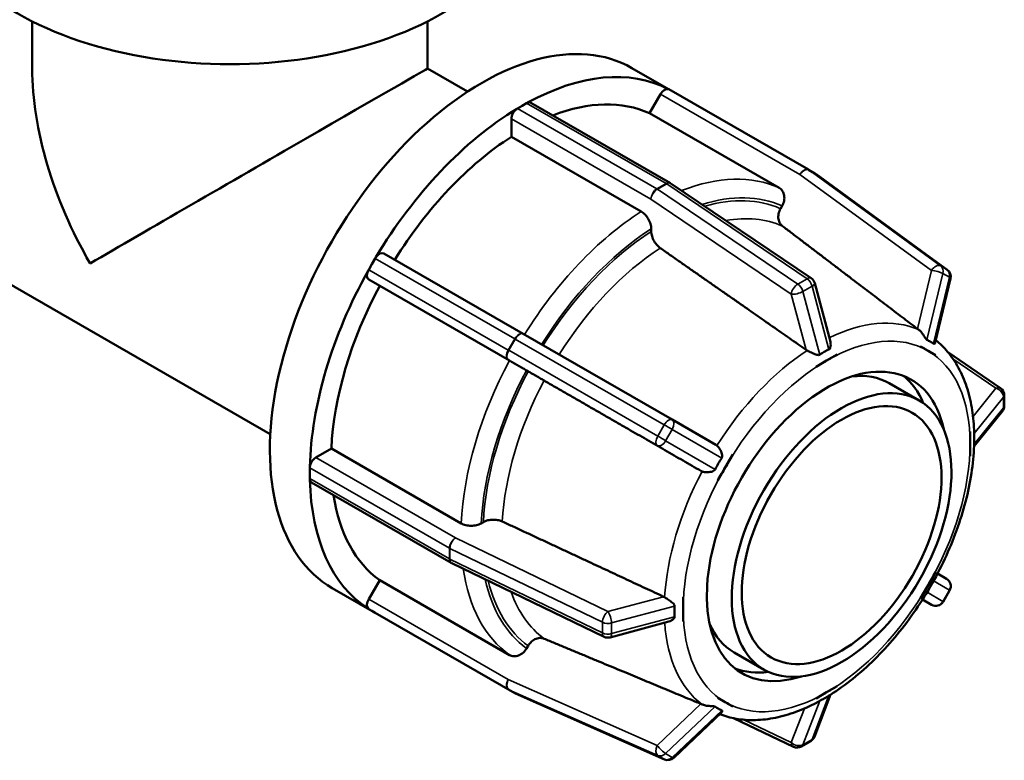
# Model space of a CAD drawing. Header units: millimetres. Extents: x 0 to 903, y -117 to 594.
# Tile 11 of 14: x 614 to 670, y 388 to 429. Entities that reach past the tile are written whole.
import ezdxf

# ---------------------------------------------------------------- set-up
doc = ezdxf.new("R2010")
doc.units = ezdxf.units.MM
doc.layers.add('Visible (ANSI)', color=7, linetype='Continuous', lineweight=50)
doc.layers.add('Visible Narrow (ANSI)', color=7, linetype='Continuous', lineweight=35)

msp = doc.modelspace()

# ---------------------------------------------------------------- linework, layer by layer
at = {"layer": 'Visible (ANSI)'}
for p, q in [((614.886, 426.727), (614.886, 429.402)), ((637.286, 426.727), (637.286, 429.402)), ((637.286, 426.727), (639.552, 425.422)), ((648.854, 426.759), (650.934, 425.561)), ((658.852, 421.002), (650.947, 425.554)), ((649.846, 424.2), (650.468, 425.277)), ((642.371, 424.472), (642.633, 424.622)), ((642.633, 424.622), (642.894, 424.773)), ((643.134, 424.797), (651.039, 420.244)), ((642.032, 422.867), (642.032, 423.884)), ((657.2, 419.966), (649.846, 424.2)), ((649.386, 418.632), (642.032, 422.867)), ((601.074, 421.732), (628.374, 406.011)), ((659.223, 420.787), (658.853, 421.001)), ((659.265, 420.759), (666.72, 415.332)), ((651.068, 420.226), (659.015, 414.846)), ((657.275, 418.79), (657.365, 418.946)), ((649.951, 417.504), (649.951, 417.651)), ((634.797, 416.254), (642.702, 411.702)), ((633.948, 415.336), (634.133, 415.657)), ((634.133, 415.657), (634.318, 415.977)), ((634.57, 414.421), (633.948, 414.781)), ((641.923, 410.186), (634.57, 414.421)), ((659.209, 414.572), (660.097, 411.241)), ((666.904, 414.832), (666.039, 411.215)), ((642.702, 411.702), (651.14, 406.84)), ((660.487, 410.53), (659.886, 410.184)), ((660.487, 410.532), (660.487, 410.53)), ((665.207, 410.988), (665.208, 410.99)), ((665.632, 410.741), (665.207, 410.988)), ((665.207, 410.988), (665.207, 410.988)), ((666.057, 410.494), (665.632, 410.741)), ((666.058, 410.496), (666.057, 410.494)), ((666.057, 410.494), (666.057, 410.495)), ((669.742, 408.621), (666.74, 410.681)), ((659.886, 410.184), (659.285, 409.838)), ((642.98, 409.575), (642.89, 409.627)), ((659.285, 409.838), (659.285, 409.84)), ((659.285, 409.838), (659.285, 409.838)), ((663.429, 408.903), (665.126, 407.926)), ((669.95, 407.62), (669.95, 408.225)), ((669.843, 407.318), (668.238, 405.335)), ((651.141, 406.84), (653.618, 405.406)), ((668.012, 406.163), (668.013, 406.164)), ((668.012, 405.468), (668.012, 406.163)), ((668.012, 406.163), (668.012, 406.163)), ((668.012, 404.773), (668.012, 405.468)), ((630.951, 404.692), (631.831, 405.198)), ((631.831, 405.198), (639.185, 400.964)), ((654.565, 404.859), (654.14, 404.123)), ((654.564, 404.86), (654.565, 404.859)), ((668.013, 404.774), (668.012, 404.773)), ((668.012, 404.773), (668.012, 404.773)), ((630.612, 403.802), (630.612, 404.104)), ((630.612, 403.499), (630.612, 403.802)), ((654.14, 404.123), (653.715, 403.387)), ((638.617, 398.727), (630.712, 403.279)), ((653.715, 403.387), (653.714, 403.388)), ((640.317, 400.964), (640.444, 401.037)), ((647.289, 394.535), (638.647, 398.71)), ((633.948, 396.664), (634.57, 397.741)), ((634.57, 397.741), (641.923, 393.506)), ((665.632, 397.454), (666.057, 398.19)), ((666.057, 398.19), (666.057, 398.19)), ((666.057, 398.19), (666.058, 398.19)), ((666.168, 398.122), (666.68, 397.822)), ((631.886, 397.295), (634.141, 395.997)), ((665.207, 396.718), (665.632, 397.454)), ((666.483, 396.527), (666.853, 397.168)), ((651.758, 396.803), (651.76, 396.804)), ((651.76, 396.804), (651.759, 396.804)), ((651.76, 396.804), (651.76, 396.109)), ((665.208, 396.717), (665.207, 396.718)), ((665.207, 396.718), (665.207, 396.718)), ((665.315, 396.646), (665.828, 396.351)), ((634.133, 396.002), (633.948, 396.109)), ((634.318, 395.894), (634.133, 396.002)), ((651.76, 396.109), (651.76, 395.414)), ((642.223, 391.342), (634.318, 395.894)), ((650.948, 395.396), (647.622, 394.503)), ((651.76, 395.414), (651.758, 395.413)), ((642.89, 393.874), (642.98, 394.03)), ((654.646, 393.651), (656.343, 392.674)), ((659.886, 391.393), (660.487, 391.739)), ((660.487, 391.739), (660.487, 391.739)), ((660.487, 391.739), (660.487, 391.738)), ((650.707, 387.594), (642.269, 391.319)), ((653.714, 391.081), (653.715, 391.083)), ((653.715, 391.083), (654.14, 390.836)), ((653.715, 391.083), (653.715, 391.083)), ((660.113, 391.262), (659.194, 388.872)), ((659.285, 391.047), (659.886, 391.393)), ((659.285, 391.046), (659.285, 391.047)), ((659.285, 391.047), (659.285, 391.047)), ((654.14, 390.836), (654.565, 390.589)), ((654.565, 390.589), (654.564, 390.588)), ((653.931, 390.244), (651.231, 387.685)), ((654.614, 389.925), (658.017, 388.31)), ((658.462, 388.327), (658.985, 388.629))]:
    msp.add_line(p, q, dxfattribs=at)
for centre, start, end in [((658.613, 420.586), 59.8724, 60.064), ((658.983, 420.371), 53.9434, 59.8724), ((650.799, 419.829), 55.9014, 60.064), ((666.437, 414.944), 346.546, 53.9434), ((658.746, 414.449), 14.9221, 55.9014), ((669.47, 408.225), 0, 55.5388), ((669.47, 407.62), 321.001, 0), ((650.901, 406.425), 59.9374, 60.0528), ((638.856, 399.143), 240.064, 244.2099), ((666.437, 397.408), 330, 59.6699), ((666.067, 396.767), 240.0767, 330), ((647.498, 394.967), 244.2099, 285.031), ((642.463, 391.758), 240.064, 246.1832), ((658.746, 389.045), 299.936, 338.9679), ((658.222, 388.743), 244.6059, 299.936), ((650.901, 388.033), 246.1832, 313.4643)]:
    msp.add_arc(centre, 0.48, start, end, dxfattribs=at)
for centre, major_axis, ratio, start_param, end_param in [((626.086, 436.767), (-17, 0), 0.575862, 0, 3.141593), ((640.37, 412.027), (8.484, 14.732), 0.578093, 0, 3.141593), ((626.086, 420.252), (7.927, -13.713), 0.576978, 3.926024, 4.711422), ((626.086, 420.252), (11.2, 6.475), 0.001672, 0.000967, 2.355228), ((642.633, 410.724), (8.484, 14.732), 0.578093, 0.024214, 0.757316), ((650.708, 425.138), (0.24, 0.416), 0.578093, 0.153831, 1.568863), ((650.708, 425.138), (0.24, 0.416), 0.578093, 0, 0.153831), ((642.633, 410.724), (-8.484, -14.732), 0.578093, 3.951205, 4.684307), ((642.371, 424.079), (0.24, 0.416), 0.578093, 0.939229, 2.354261), ((642.371, 424.079), (-0.24, -0.416), 0.578093, 3.925057, 4.080822), ((642.894, 424.381), (-0.24, -0.416), 0.578093, 3.769293, 3.925057), ((642.894, 424.381), (0.24, 0.416), 0.578093, 0, 0.6277), ((642.633, 410.724), (7.635, 13.259), 0.578093, 0.05365, 0.620815), ((642.633, 410.724), (-7.635, -13.259), 0.578093, 3.980641, 4.654714), ((634.558, 415.838), (0.24, 0.416), 0.578093, 0, 1.413098), ((634.558, 415.838), (-0.24, -0.416), 0.578093, 4.554691, 4.710455), ((642.633, 410.724), (-8.484, -14.732), 0.578093, 4.736603, 5.469705), ((634.188, 415.197), (-0.24, -0.416), 0.578093, 4.86622, 6.281252), ((634.188, 415.197), (-0.24, -0.416), 0.578093, 4.710455, 4.86622), ((642.633, 410.724), (-7.635, -13.259), 0.578093, 4.766039, 5.440269), ((659.886, 400.788), (4.791, 8.319), 0.578093, 5.711734, 9.996229), ((659.038, 401.277), (4.391, 7.626), 0.578093, 0, 0.408841), ((659.038, 401.277), (4.791, 8.319), 0.578093, 5.868662, 6.194853), ((630.951, 404.3), (0.24, 0.416), 0.578093, 0.783464, 2.198496), ((630.951, 404.3), (-0.24, -0.416), 0.578093, 5.340089, 5.495853), ((630.951, 403.695), (-0.24, -0.416), 0.578093, 5.495853, 5.651618), ((642.633, 410.724), (-8.484, -14.732), 0.578093, 5.522001, 6.255104), ((630.951, 403.695), (-0.24, -0.416), 0.578093, 5.651618, 6.283185), ((642.633, 410.724), (-7.635, -13.259), 0.578093, 5.657425, 6.225667), ((634.188, 396.525), (-0.24, -0.416), 0.578093, 4.710455, 6.125487), ((634.188, 396.525), (-0.24, -0.416), 0.578093, 6.125487, 6.281252), ((659.038, 401.277), (-4.391, -7.626), 0.578093, 5.874344, 6.283185), ((659.038, 401.277), (-4.791, -8.319), 0.578093, 0.088333, 0.414523)]:
    msp.add_ellipse(centre, major_axis=major_axis, ratio=ratio, start_param=start_param, end_param=end_param, dxfattribs=at)
for major_axis in [(-4.391, -7.626), (-3.992, -6.933)]:
    msp.add_ellipse((660.735, 400.3), major_axis=major_axis, ratio=0.578093, dxfattribs=at)
for points, knots in [([(657.365, 418.946), (657.414, 419.032), (657.456, 419.142), (657.494, 419.331), (657.497, 419.443), (657.468, 419.621), (657.431, 419.718), (657.34, 419.858), (657.27, 419.925), (657.2, 419.966)], [-0.1185745, -0.1185745, -0.1185745, -0.1185745, -0.0888892, -0.0888892, -0.0592317, -0.0592317, -0.0296041, -0.0296041, 0, 0, 0, 0]), ([(649.951, 417.651), (649.951, 417.732), (649.935, 417.837), (649.881, 418.017), (649.835, 418.125), (649.736, 418.296), (649.666, 418.39), (649.538, 418.526), (649.455, 418.592), (649.386, 418.632)], [-0.1185745, -0.1185745, -0.1185745, -0.1185745, -0.0888892, -0.0888892, -0.0592317, -0.0592317, -0.0296041, -0.0296041, 0, 0, 0, 0]), ([(657.383, 417.808), (657.333, 417.846), (657.287, 417.897), (657.208, 418.017), (657.172, 418.115), (657.143, 418.293), (657.146, 418.405), (657.184, 418.594), (657.225, 418.704), (657.275, 418.79)], [0.2452174, 0.2452174, 0.2452174, 0.2452174, 0.266765, 0.266765, 0.296396, 0.296396, 0.326061, 0.326061, 0.3557507, 0.3557507, 0.3557507, 0.3557507]), ([(650.458, 416.561), (650.404, 416.599), (650.348, 416.648), (650.236, 416.766), (650.166, 416.86), (650.068, 417.031), (650.021, 417.138), (649.968, 417.319), (649.951, 417.423), (649.951, 417.504)], [0.2452174, 0.2452174, 0.2452174, 0.2452174, 0.266765, 0.266765, 0.296396, 0.296396, 0.326061, 0.326061, 0.3557507, 0.3557507, 0.3557507, 0.3557507]), ([(665.087, 411.942), (665.069, 411.955), (665.052, 411.967), (665.037, 411.979), (665.036, 411.98), (665.035, 411.98), (665.034, 411.981)], [0.298846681, 0.298846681, 0.298846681, 0.298846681, 0.305939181, 0.305939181, 0.305939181, 0.306367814, 0.306367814, 0.306367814, 0.306367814]), ([(665.57, 411.36), (665.568, 411.36), (665.567, 411.361), (665.554, 411.368), (665.543, 411.378), (665.511, 411.414), (665.489, 411.448), (665.428, 411.545), (665.374, 411.634), (665.259, 411.782), (665.209, 411.838), (665.133, 411.906), (665.11, 411.925), (665.087, 411.942)], [-0.10339677, -0.10339677, -0.10339677, -0.10339677, -0.10209854, -0.10209854, -0.09303098, -0.09303098, -0.07556873, -0.07556873, -0.0411386, -0.0411386, -0.0183087, -0.0183087, -0.00845341, -0.00845341, -0.00845341, -0.00845341]), ([(660.097, 411.241), (660.111, 411.189), (660.117, 411.136), (660.117, 411.026), (660.109, 410.97), (660.086, 410.902), (660.076, 410.878), (660.05, 410.843), (660.037, 410.831), (660.02, 410.823), (660.019, 410.822), (660.018, 410.821)], [-0.16895853, -0.16895853, -0.16895853, -0.16895853, -0.14807106, -0.14807106, -0.12372799, -0.12372799, -0.11030355, -0.11030355, -0.10008257, -0.10008257, -0.0994134, -0.0994134, -0.0994134, -0.0994134]), ([(665.94, 411.145), (665.878, 411.189), (665.817, 411.228), (665.757, 411.263), (665.697, 411.297), (665.634, 411.33), (665.57, 411.36)], [-0.03584627, -0.03584627, -0.03584627, -0.03584627, 0, 0, 0, 0.03584627, 0.03584627, 0.03584627, 0.03584627]), ([(666.039, 411.215), (666.033, 411.191), (666.022, 411.17), (666.001, 411.146), (665.987, 411.134), (665.96, 411.134), (665.95, 411.138), (665.94, 411.145), (665.94, 411.145), (665.94, 411.145)], [-0.14109712, -0.14109712, -0.14109712, -0.14109712, -0.11994556, -0.11994556, -0.10468987, -0.10468987, -0.097191, -0.097191, -0.09696709, -0.09696709, -0.09696709, -0.09696709]), ([(668.237, 406.258), (668.219, 406.698), (668.175, 407.124), (668.033, 407.945), (667.936, 408.339), (667.686, 409.087), (667.534, 409.442), (667.174, 410.104), (666.967, 410.411), (666.531, 410.93), (666.309, 411.149), (666.07, 411.343)], [4.7588673, 4.7588673, 4.7588673, 4.7588673, 4.8921315, 4.8921315, 5.0253957, 5.0253957, 5.1586599, 5.1586599, 5.2919242, 5.2919242, 5.4067612, 5.4067612, 5.4067612, 5.4067612]), ([(658.782, 410.758), (658.763, 410.769), (658.744, 410.78), (658.728, 410.791), (658.727, 410.792), (658.726, 410.793), (658.725, 410.794)], [0.298846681, 0.298846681, 0.298846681, 0.298846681, 0.305939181, 0.305939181, 0.305939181, 0.306367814, 0.306367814, 0.306367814, 0.306367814]), ([(659.495, 410.52), (659.493, 410.519), (659.492, 410.518), (659.473, 410.507), (659.454, 410.502), (659.401, 410.498), (659.364, 410.505), (659.261, 410.534), (659.175, 410.57), (659.002, 410.648), (658.922, 410.686), (658.826, 410.735), (658.803, 410.747), (658.782, 410.758)], [-0.1004927, -0.1004927, -0.1004927, -0.1004927, -0.09965402, -0.09965402, -0.089844, -0.089844, -0.07374584, -0.07374584, -0.04249571, -0.04249571, -0.01653108, -0.01653108, -0.00843067, -0.00843067, -0.00843067, -0.00843067]), ([(660.018, 410.821), (659.927, 410.777), (659.838, 410.729), (659.754, 410.681), (659.669, 410.632), (659.582, 410.578), (659.495, 410.52)], [-0.03584627, -0.03584627, -0.03584627, -0.03584627, 0, 0, 0, 0.03584627, 0.03584627, 0.03584627, 0.03584627]), ([(642.89, 409.627), (642.84, 409.656), (642.766, 409.699), (642.621, 409.783), (642.525, 409.839), (642.356, 409.936), (642.254, 409.995), (642.087, 410.092), (641.993, 410.146), (641.923, 410.186)], [-0.1185745, -0.1185745, -0.1185745, -0.1185745, -0.0888892, -0.0888892, -0.0592317, -0.0592317, -0.0296041, -0.0296041, 0, 0, 0, 0]), ([(643.885, 409.052), (643.827, 409.086), (643.76, 409.124), (643.616, 409.207), (643.513, 409.267), (643.345, 409.364), (643.249, 409.419), (643.104, 409.503), (643.029, 409.547), (642.98, 409.575)], [0.2452174, 0.2452174, 0.2452174, 0.2452174, 0.266765, 0.266765, 0.296396, 0.296396, 0.326061, 0.326061, 0.3557507, 0.3557507, 0.3557507, 0.3557507]), ([(668.239, 406.051), (668.239, 406.052), (668.239, 406.054), (668.238, 406.075), (668.238, 406.097), (668.239, 406.159), (668.239, 406.202), (668.238, 406.247), (668.238, 406.253), (668.237, 406.258)], [-0.1004927, -0.1004927, -0.1004927, -0.1004927, -0.09965402, -0.09965402, -0.089844, -0.089844, -0.07374584, -0.07374584, -0.0715498, -0.0715498, -0.0715498, -0.0715498]), ([(668.239, 405.446), (668.242, 405.553), (668.244, 405.656), (668.244, 405.754), (668.244, 405.851), (668.242, 405.951), (668.239, 406.051)], [0.68358278, 0.68358278, 0.68358278, 0.68358278, 0.71942905, 0.71942905, 0.71942905, 0.75527532, 0.75527532, 0.75527532, 0.75527532]), ([(653.618, 405.406), (653.619, 405.406), (653.62, 405.405), (653.621, 405.405), (653.638, 405.394), (653.656, 405.382), (653.673, 405.369)], [0.305612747, 0.305612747, 0.305612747, 0.305612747, 0.305939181, 0.305939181, 0.305939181, 0.31303168, 0.31303168, 0.31303168, 0.31303168]), ([(653.673, 405.369), (653.693, 405.353), (653.713, 405.334), (653.786, 405.256), (653.834, 405.186), (653.924, 405.013), (653.958, 404.914), (653.973, 404.805), (653.976, 404.763), (653.962, 404.702), (653.955, 404.683), (653.944, 404.666), (653.944, 404.665), (653.943, 404.665)], [-0.1987297, -0.1987297, -0.1987297, -0.1987297, -0.1883548, -0.1883548, -0.1589418, -0.1589418, -0.1199456, -0.1199456, -0.1046899, -0.1046899, -0.097191, -0.097191, -0.0969671, -0.0969671, -0.0969671, -0.0969671]), ([(660.096, 391.252), (660.956, 391.79), (661.798, 392.465), (663.388, 394.032), (664.137, 394.923), (665.483, 396.85), (666.08, 397.885), (667.076, 400.015), (667.475, 401.11), (668.037, 403.273), (668.202, 404.341), (668.239, 405.355)], [3.184839, 3.184839, 3.184839, 3.184839, 3.481728, 3.481728, 3.778617, 3.778617, 4.075507, 4.075507, 4.372396, 4.372396, 4.669285, 4.669285, 4.669285, 4.669285]), ([(668.239, 405.355), (668.239, 405.356), (668.239, 405.356), (668.239, 405.366), (668.239, 405.379), (668.238, 405.408), (668.239, 405.424), (668.239, 405.443), (668.239, 405.444), (668.239, 405.446)], [-0.12442601, -0.12442601, -0.12442601, -0.12442601, -0.12372799, -0.12372799, -0.11030355, -0.11030355, -0.10008257, -0.10008257, -0.0994134, -0.0994134, -0.0994134, -0.0994134]), ([(653.943, 404.665), (653.875, 404.558), (653.81, 404.452), (653.751, 404.349), (653.691, 404.245), (653.631, 404.136), (653.573, 404.024)], [-0.03584627, -0.03584627, -0.03584627, -0.03584627, 0, 0, 0, 0.03584627, 0.03584627, 0.03584627, 0.03584627]), ([(652.828, 403.905), (652.808, 403.913), (652.789, 403.922), (652.771, 403.933), (652.77, 403.933), (652.769, 403.934), (652.767, 403.934)], [0.298846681, 0.298846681, 0.298846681, 0.298846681, 0.305939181, 0.305939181, 0.305939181, 0.306367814, 0.306367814, 0.306367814, 0.306367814]), ([(653.573, 404.024), (653.572, 404.021), (653.57, 404.018), (653.558, 403.998), (653.545, 403.982), (653.497, 403.942), (653.457, 403.923), (653.342, 403.881), (653.238, 403.863), (653.053, 403.859), (652.979, 403.865), (652.882, 403.887), (652.854, 403.895), (652.828, 403.905)], [-0.10339677, -0.10339677, -0.10339677, -0.10339677, -0.10209854, -0.10209854, -0.09303098, -0.09303098, -0.07556873, -0.07556873, -0.0411386, -0.0411386, -0.0183087, -0.0183087, -0.00845341, -0.00845341, -0.00845341, -0.00845341]), ([(640.444, 401.037), (640.514, 401.078), (640.613, 401.116), (640.796, 401.159), (640.912, 401.173), (641.11, 401.173), (641.226, 401.16), (641.384, 401.122), (641.455, 401.098), (641.514, 401.07)], [0.1185769, 0.1185769, 0.1185769, 0.1185769, 0.1482666, 0.1482666, 0.1779316, 0.1779316, 0.2075627, 0.2075627, 0.2291102, 0.2291102, 0.2291102, 0.2291102]), ([(639.185, 400.964), (639.254, 400.923), (639.353, 400.886), (639.535, 400.842), (639.652, 400.829), (639.849, 400.829), (639.966, 400.842), (640.148, 400.886), (640.247, 400.924), (640.317, 400.964)], [0, 0, 0, 0, 0.0296041, 0.0296041, 0.0592317, 0.0592317, 0.0888892, 0.0888892, 0.1185745, 0.1185745, 0.1185745, 0.1185745]), ([(650.652, 396.811), (650.653, 396.811), (650.654, 396.81), (650.655, 396.81), (650.674, 396.801), (650.692, 396.791), (650.711, 396.779)], [0.305510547, 0.305510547, 0.305510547, 0.305510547, 0.305939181, 0.305939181, 0.305939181, 0.31303168, 0.31303168, 0.31303168, 0.31303168]), ([(650.711, 396.779), (650.719, 396.774), (650.728, 396.769), (650.796, 396.726), (650.859, 396.684), (651.012, 396.577), (651.095, 396.516), (651.191, 396.433), (651.221, 396.404), (651.254, 396.357), (651.264, 396.339), (651.273, 396.306), (651.274, 396.294), (651.274, 396.281)], [-0.3205069, -0.3205069, -0.3205069, -0.3205069, -0.3173213, -0.3173213, -0.2942796, -0.2942796, -0.260129, -0.260129, -0.2401597, -0.2401597, -0.2278173, -0.2278173, -0.2198377, -0.2198377, -0.2198377, -0.2198377]), ([(651.274, 396.281), (651.267, 396.176), (651.264, 396.073), (651.264, 395.976), (651.264, 395.878), (651.267, 395.777), (651.274, 395.676)], [0.68358278, 0.68358278, 0.68358278, 0.68358278, 0.71942905, 0.71942905, 0.71942905, 0.75527532, 0.75527532, 0.75527532, 0.75527532]), ([(651.274, 395.676), (651.274, 395.671), (651.274, 395.665), (651.272, 395.642), (651.266, 395.622), (651.234, 395.566), (651.201, 395.533), (651.109, 395.461), (651.036, 395.421), (650.953, 395.398), (650.951, 395.397), (650.948, 395.396)], [-0.2309758, -0.2309758, -0.2309758, -0.2309758, -0.2278526, -0.2278526, -0.2170585, -0.2170585, -0.20002867, -0.20002867, -0.17515963, -0.17515963, -0.17440553, -0.17440553, -0.17440553, -0.17440553]), ([(642.98, 394.03), (643.029, 394.116), (643.104, 394.207), (643.249, 394.335), (643.345, 394.394), (643.513, 394.458), (643.616, 394.475), (643.76, 394.467), (643.827, 394.453), (643.885, 394.429)], [0.1185769, 0.1185769, 0.1185769, 0.1185769, 0.1482666, 0.1482666, 0.1779316, 0.1779316, 0.2075627, 0.2075627, 0.2291102, 0.2291102, 0.2291102, 0.2291102]), ([(641.923, 393.506), (641.993, 393.466), (642.087, 393.439), (642.254, 393.43), (642.356, 393.447), (642.525, 393.511), (642.621, 393.57), (642.766, 393.697), (642.84, 393.789), (642.89, 393.874)], [0, 0, 0, 0, 0.0296041, 0.0296041, 0.0592317, 0.0592317, 0.0888892, 0.0888892, 0.1185745, 0.1185745, 0.1185745, 0.1185745]), ([(659.495, 390.905), (659.582, 390.952), (659.669, 391), (659.754, 391.049), (659.838, 391.097), (659.927, 391.15), (660.018, 391.206)], [0.68358278, 0.68358278, 0.68358278, 0.68358278, 0.71942905, 0.71942905, 0.71942905, 0.75527532, 0.75527532, 0.75527532, 0.75527532]), ([(660.018, 391.206), (660.02, 391.207), (660.021, 391.208), (660.04, 391.219), (660.054, 391.227), (660.079, 391.241), (660.089, 391.247), (660.096, 391.252)], [-0.1004927, -0.1004927, -0.1004927, -0.1004927, -0.09965402, -0.09965402, -0.089844, -0.089844, -0.07844796, -0.07844796, -0.07844796, -0.07844796]), ([(652.767, 390.735), (652.769, 390.734), (652.77, 390.734), (652.771, 390.733), (652.789, 390.726), (652.808, 390.718), (652.828, 390.709)], [0.305510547, 0.305510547, 0.305510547, 0.305510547, 0.305939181, 0.305939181, 0.305939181, 0.31303168, 0.31303168, 0.31303168, 0.31303168]), ([(652.828, 390.709), (652.852, 390.698), (652.878, 390.688), (652.982, 390.654), (653.066, 390.636), (653.262, 390.612), (653.364, 390.611), (653.467, 390.607), (653.505, 390.605), (653.551, 390.593), (653.563, 390.589), (653.573, 390.582), (653.573, 390.582), (653.573, 390.581)], [-0.1987297, -0.1987297, -0.1987297, -0.1987297, -0.1883548, -0.1883548, -0.1589418, -0.1589418, -0.1199456, -0.1199456, -0.1046899, -0.1046899, -0.097191, -0.097191, -0.0969671, -0.0969671, -0.0969671, -0.0969671]), ([(653.573, 390.581), (653.631, 390.54), (653.691, 390.501), (653.751, 390.467), (653.81, 390.432), (653.875, 390.398), (653.943, 390.367)], [-0.03584627, -0.03584627, -0.03584627, -0.03584627, 0, 0, 0, 0.03584627, 0.03584627, 0.03584627, 0.03584627]), ([(653.834, 390.153), (654.129, 390.039), (654.436, 389.954), (655.109, 389.836), (655.476, 389.81), (656.224, 389.83), (656.605, 389.875), (657.373, 390.031), (657.76, 390.142), (658.536, 390.427), (658.925, 390.6), (659.312, 390.802)], [2.4475787, 2.4475787, 2.4475787, 2.4475787, 2.5651214, 2.5651214, 2.6975821, 2.6975821, 2.8300428, 2.8300428, 2.9625035, 2.9625035, 3.0949642, 3.0949642, 3.0949642, 3.0949642]), ([(659.312, 390.802), (659.331, 390.812), (659.349, 390.821), (659.391, 390.845), (659.417, 390.86), (659.459, 390.885), (659.476, 390.895), (659.493, 390.904), (659.494, 390.904), (659.495, 390.905)], [-0.13262765, -0.13262765, -0.13262765, -0.13262765, -0.12372799, -0.12372799, -0.11030355, -0.11030355, -0.10008257, -0.10008257, -0.0994134, -0.0994134, -0.0994134, -0.0994134]), ([(653.943, 390.367), (653.945, 390.366), (653.946, 390.365), (653.958, 390.359), (653.965, 390.351), (653.976, 390.327), (653.973, 390.308), (653.959, 390.276), (653.947, 390.259), (653.931, 390.244)], [-0.10339677, -0.10339677, -0.10339677, -0.10339677, -0.10209854, -0.10209854, -0.09303098, -0.09303098, -0.07556873, -0.07556873, -0.05947567, -0.05947567, -0.05947567, -0.05947567])]:
    msp.add_open_spline(points, degree=3, knots=knots, dxfattribs=at)
for points, weights in [([(665.034, 411.981), (661.391, 414.755), (657.383, 417.808)], [1.00001581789, 1.00114715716, 1]), ([(658.725, 410.794), (654.789, 413.539), (650.458, 416.561)], [1.00001558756, 1.00114704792, 1]), ([(652.767, 403.934), (648.538, 406.371), (643.885, 409.052)], [1.00001581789, 1.0011471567, 1]), ([(641.514, 401.07), (646.301, 398.839), (650.652, 396.811)], [1, 1.00114715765, 1.0000158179]), ([(643.885, 394.429), (648.538, 392.493), (652.767, 390.735)], [1, 1.00114715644, 1.00001581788])]:
    msp.add_rational_spline(points, weights, degree=2, dxfattribs=at)
for points in [[(659.886, 410.184), (660.076, 410.293), (660.283, 410.411), (660.487, 410.532)], [(665.207, 410.988), (665.207, 410.989), (665.207, 410.989), (665.208, 410.99)], [(665.208, 410.99), (665.352, 410.903), (665.498, 410.819), (665.632, 410.741)], [(665.632, 410.741), (665.767, 410.663), (665.912, 410.578), (666.058, 410.496)], [(659.285, 409.84), (659.49, 409.955), (659.696, 410.075), (659.886, 410.184)], [(659.285, 409.838), (659.285, 409.839), (659.285, 409.839), (659.285, 409.84)], [(668.013, 406.164), (668.012, 405.926), (668.012, 405.688), (668.012, 405.468)], [(668.012, 406.163), (668.012, 406.164), (668.013, 406.164), (668.013, 406.164)], [(668.012, 405.468), (668.012, 405.691), (668.013, 405.924), (668.012, 406.163)], [(668.012, 405.468), (668.012, 405.249), (668.012, 405.009), (668.013, 404.774)], [(668.012, 404.773), (668.013, 405.012), (668.012, 405.245), (668.012, 405.468)], [(654.14, 404.123), (654.274, 404.356), (654.421, 404.608), (654.564, 404.86)], [(653.714, 403.388), (653.86, 403.637), (654.006, 403.891), (654.14, 404.123)], [(665.632, 397.454), (665.768, 397.69), (665.911, 397.937), (666.057, 398.19)], [(666.058, 398.19), (665.912, 397.94), (665.767, 397.686), (665.632, 397.454)], [(665.207, 396.718), (665.353, 396.971), (665.496, 397.218), (665.632, 397.454)], [(665.632, 397.454), (665.498, 397.221), (665.352, 396.968), (665.208, 396.717)], [(651.758, 396.803), (651.759, 396.804), (651.759, 396.804), (651.759, 396.804)], [(651.76, 396.109), (651.76, 396.328), (651.761, 396.567), (651.758, 396.803)], [(651.758, 395.413), (651.761, 395.651), (651.76, 395.889), (651.76, 396.109)], [(659.886, 391.393), (660.079, 391.504), (660.281, 391.62), (660.487, 391.739)], [(660.487, 391.738), (660.283, 391.622), (660.076, 391.502), (659.886, 391.393)], [(653.714, 391.081), (653.714, 391.082), (653.714, 391.082), (653.715, 391.083)], [(654.14, 390.836), (654.006, 390.914), (653.86, 390.999), (653.714, 391.081)], [(659.886, 391.393), (659.696, 391.284), (659.49, 391.165), (659.285, 391.046)], [(659.285, 391.047), (659.492, 391.166), (659.694, 391.282), (659.886, 391.393)], [(659.285, 391.046), (659.285, 391.046), (659.285, 391.047), (659.285, 391.047)], [(654.564, 390.588), (654.421, 390.674), (654.274, 390.758), (654.14, 390.836)]]:
    msp.add_open_spline(points, degree=3, dxfattribs=at)
at = {"layer": 'Visible Narrow (ANSI)'}
for p, q in [((650.468, 425.277), (658.373, 420.725)), ((650.276, 419.92), (642.371, 424.472)), ((642.894, 424.773), (650.799, 420.221)), ((642.032, 423.884), (649.936, 419.332)), ((658.373, 420.725), (665.827, 415.298)), ((658.881, 420.983), (659.251, 420.768)), ((666.336, 415.556), (658.881, 420.983)), ((659.251, 420.768), (666.706, 415.341)), ((650.799, 420.221), (650.276, 419.92)), ((650.305, 419.901), (650.829, 420.202)), ((650.829, 420.202), (658.775, 414.823)), ((658.252, 414.521), (650.305, 419.901)), ((649.936, 419.332), (657.883, 413.952)), ((634.318, 415.977), (642.223, 411.425)), ((666.706, 415.341), (666.336, 415.556)), ((641.853, 410.784), (633.948, 415.336)), ((665.827, 415.298), (665.034, 411.981)), ((665.57, 411.36), (666.468, 415.117)), ((666.468, 415.117), (666.838, 414.902)), ((633.948, 414.781), (641.853, 410.229)), ((658.775, 414.823), (658.252, 414.521)), ((658.541, 414.098), (659.065, 414.399)), ((659.065, 414.399), (660.018, 410.821)), ((666.838, 414.902), (665.94, 411.145)), ((657.883, 413.952), (658.725, 410.794)), ((659.495, 410.52), (658.541, 414.098)), ((642.223, 411.425), (641.853, 410.784)), ((641.883, 410.767), (642.253, 411.408)), ((642.253, 411.408), (650.691, 406.546)), ((650.321, 405.905), (641.883, 410.767)), ((641.853, 410.229), (650.291, 405.368)), ((667.04, 410.285), (669.47, 408.617)), ((669.47, 408.617), (668.178, 407.021)), ((668.239, 406.051), (669.905, 408.108)), ((669.905, 408.108), (669.905, 407.503)), ((669.905, 407.503), (668.239, 405.446)), ((650.691, 406.546), (650.321, 405.905)), ((650.768, 405.648), (651.138, 406.288)), ((651.138, 406.288), (653.943, 404.665)), ((653.573, 404.024), (650.768, 405.648)), ((650.291, 405.368), (652.767, 403.934)), ((638.856, 400.14), (630.951, 404.692)), ((630.612, 404.104), (638.517, 399.552)), ((638.517, 398.947), (630.612, 403.499)), ((647.498, 395.964), (638.856, 400.14)), ((638.517, 399.552), (638.517, 398.947)), ((638.548, 398.931), (638.548, 399.536)), ((638.548, 399.536), (647.189, 395.36)), ((647.189, 394.755), (638.548, 398.931)), ((665.942, 397.702), (666.838, 397.177)), ((666.838, 397.177), (666.468, 396.536)), ((641.853, 392.112), (633.948, 396.664)), ((650.652, 396.811), (647.498, 395.964)), ((665.827, 396.352), (665.315, 396.646)), ((665.318, 396.65), (665.827, 396.352)), ((666.468, 396.536), (665.572, 397.061)), ((633.948, 396.109), (641.853, 391.557)), ((647.701, 395.321), (651.274, 396.281)), ((642.223, 391.342), (634.318, 395.894)), ((651.274, 395.676), (647.701, 394.716)), ((647.189, 395.36), (647.189, 394.755)), ((647.701, 394.716), (647.701, 395.321)), ((650.291, 388.387), (641.853, 392.112)), ((641.853, 391.557), (642.223, 391.342)), ((642.253, 391.327), (641.883, 391.541)), ((641.883, 391.541), (650.321, 387.817)), ((650.691, 387.602), (642.253, 391.327)), ((660.018, 391.206), (659.065, 388.727)), ((652.767, 390.735), (650.291, 388.387)), ((650.768, 387.922), (653.573, 390.581)), ((658.624, 390.474), (657.883, 388.548)), ((658.541, 388.425), (659.495, 390.905)), ((653.943, 390.367), (651.138, 387.707)), ((657.883, 388.548), (655.152, 389.844)), ((659.065, 388.727), (658.541, 388.425)), ((650.321, 387.817), (650.691, 387.602)), ((651.138, 387.707), (650.768, 387.922))]:
    msp.add_line(p, q, dxfattribs=at)
for centre, major_axis, ratio, start_param, end_param in [((658.613, 420.586), (0.24, 0.416), 0.578093, 0, 1.568863), ((649.987, 406.489), (7.635, 13.259), 0.578093, 0.05365, 0.626894), ((658.613, 420.586), (0.283, 0.388), 0.576031, 0.05975, 1.630546), ((658.613, 420.586), (0.241, 0.415), 0.815969, 6.198648, 6.283185), ((658.983, 420.371), (0.241, 0.415), 0.815969, 6.198648, 6.283185), ((658.983, 420.371), (0.283, 0.388), 0.576031, 0, 0.05975), ((650.799, 419.829), (0.24, 0.416), 0.578093, 0, 0.783464), ((650.799, 419.829), (0.24, -0.416), 0.578093, 2.270862, 2.358128), ((650.799, 419.829), (0.269, 0.397), 0.525704, 0, 0.823612), ((650.276, 419.527), (-0.24, -0.416), 0.578093, 3.925057, 5.495853), ((650.276, 419.527), (0.269, 0.397), 0.525704, 0.823612, 2.394409), ((650.276, 419.527), (-0.24, 0.416), 0.578093, 5.412454, 5.499721), ((650.552, 406.163), (7.236, 12.565), 0.578093, 0.056721, 0.559454), ((650.552, 406.163), (7.146, 12.41), 0.578093, 0.057457, 0.540922), ((649.987, 406.489), (-7.635, -13.259), 0.578093, 3.980641, 4.654715), ((651.059, 405.872), (6.749, 11.72), 0.578093, 0.060956, 0.451201), ((650.552, 406.163), (7.236, 12.565), 0.578093, 0.842119, 1.509951), ((650.552, 406.163), (-7.146, -12.41), 0.578093, 3.984448, 4.650781), ((651.059, 405.872), (6.749, 11.72), 0.578093, 0.846354, 1.505574), ((666.067, 415.158), (0.283, 0.388), 0.576031, 0.05975, 1.630546), ((666.067, 415.158), (0.241, 0.415), 0.815969, 5.064184, 6.198648), ((666.067, 415.158), (0.467, -0.112), 0.199202, 0.586908, 2.157704), ((666.437, 414.944), (0.283, 0.388), 0.576031, 0, 0.05975), ((666.437, 414.944), (0.241, 0.415), 0.815969, 5.064184, 6.198648), ((658.222, 414.147), (-0.269, -0.397), 0.525704, 3.965205, 5.536001), ((658.222, 414.147), (-0.24, 0.416), 0.578093, 4.27799, 5.412454), ((658.746, 414.449), (0.269, 0.397), 0.525704, 0, 0.823612), ((658.746, 414.449), (0.24, -0.416), 0.578093, 1.136398, 2.270862), ((658.746, 414.449), (0.464, 0.124), 0.343414, 5.375443, 6.283185), ((666.437, 414.944), (0.467, -0.112), 0.199202, 0, 0.586908), ((658.222, 414.147), (0.464, 0.124), 0.343414, 3.804647, 5.375443), ((659.38, 401.08), (6.132, 10.649), 0.578093, 0.066889, 0.707974), ((642.463, 411.286), (0.24, 0.416), 0.578093, 0, 1.568863), ((642.463, 411.286), (0.24, 0.416), 0.504777, 0, 1.568969), ((659.886, 400.788), (5.735, 9.959), 0.578093, 6.281252, 7.06665), ((642.463, 411.286), (0.416, -0.24), 0.001578, 2.099921, 2.187187), ((642.093, 410.645), (-0.24, -0.416), 0.578093, 4.710455, 6.281252), ((642.093, 410.645), (-0.24, -0.416), 0.504777, 4.710561, 6.281358), ((642.093, 410.645), (-0.416, 0.24), 0.001578, 5.241513, 5.32878), ((659.38, 401.08), (-6.132, -10.649), 0.578093, 3.993879, 4.641633), ((659.886, 400.788), (5.735, 9.959), 0.578093, 5.495853, 6.281252), ((649.987, 406.489), (-7.635, -13.259), 0.578093, 4.766039, 5.440269), ((659.886, 400.788), (5.735, 9.959), 0.578093, 0.783464, 1.568863), ((650.552, 406.163), (7.236, 12.565), 0.578093, 1.627517, 2.295606), ((650.552, 406.163), (-7.146, -12.41), 0.578093, 4.769846, 5.436462), ((651.059, 405.872), (6.749, 11.72), 0.578093, 1.631752, 2.291371), ((669.47, 408.225), (0.272, 0.396), 0.626277, 0, 0.831084), ((669.47, 408.225), (0.373, -0.302), 0.740949, 0.540411, 2.111207), ((669.47, 408.225), (0.48, 0), 0.575862, 5.846853, 6.283185), ((669.47, 407.62), (0.373, -0.302), 0.740949, 0, 0.540411), ((669.47, 407.62), (0.48, 0), 0.575862, 5.846853, 6.283185), ((650.901, 406.425), (0.24, 0.416), 0.504777, 0, 1.568969), ((650.901, 406.425), (0.24, 0.415), 0.569041, 4.714308, 6.283185), ((650.901, 406.425), (0.416, -0.24), 0.001578, 0.965457, 2.099921), ((650.531, 405.784), (-0.24, -0.416), 0.504777, 4.710561, 6.281358), ((650.531, 405.784), (-0.24, -0.415), 0.569041, 0.001919, 1.572715), ((650.531, 405.784), (-0.416, 0.24), 0.001578, 4.107049, 5.241513), ((659.886, 400.788), (-5.735, -9.959), 0.578093, 1.568863, 2.354261), ((659.38, 401.08), (-6.132, -10.649), 0.578093, 4.779278, 5.427031), ((659.886, 400.788), (5.735, 9.959), 0.578093, 1.568863, 2.354261), ((638.856, 399.748), (-0.24, -0.416), 0.578093, 3.925057, 5.495853), ((638.856, 399.748), (0.209, 0.432), 0.525509, 0.743484, 2.314281), ((638.856, 399.748), (0.48, 0), 0.575862, 3.926991, 4.014257), ((638.856, 399.143), (-0.48, 0), 0.575862, 0.785398, 0.872665), ((638.856, 399.143), (-0.24, -0.416), 0.578093, 5.495853, 6.283185), ((638.856, 399.143), (-0.209, -0.432), 0.525509, 5.455873, 6.283185), ((649.987, 406.489), (-7.635, -13.259), 0.578093, 5.651473, 6.225667), ((650.552, 406.163), (-7.236, -12.565), 0.578093, 5.718214, 6.222597), ((650.552, 406.163), (-7.146, -12.41), 0.578093, 5.736529, 6.22186), ((666.437, 397.408), (0.242, 0.414), 0.96448, 4.718362, 6.283185), ((659.886, 400.788), (-5.735, -9.959), 0.578093, 0.783464, 1.568863), ((666.437, 397.408), (0.416, -0.24), 0.001578, 0, 0.267325), ((651.059, 405.872), (-6.749, -11.72), 0.578093, 5.825005, 6.218362), ((659.886, 400.788), (-5.735, -9.959), 0.578093, 5.495853, 6.281252), ((666.067, 396.767), (-0.242, -0.414), 0.96448, 0.005973, 1.57677), ((666.067, 396.767), (-0.239, -0.416), 0.64701, 6.281116, 6.283185), ((666.067, 396.767), (0.416, -0.24), 0.001578, 0, 0.267325), ((647.498, 395.572), (-0.209, -0.432), 0.525509, 3.885077, 5.455873), ((647.498, 395.572), (-0.124, 0.464), 0.34551, 4.051709, 5.622506), ((647.498, 395.572), (0.48, 0), 0.575862, 4.014257, 5.148721), ((659.38, 401.08), (-6.132, -10.649), 0.578093, 5.571271, 6.212429), ((647.498, 394.967), (-0.48, 0), 0.575862, 0.872665, 2.007129), ((647.498, 394.967), (-0.209, -0.432), 0.525509, 5.455873, 6.283185), ((647.498, 394.967), (0.124, -0.464), 0.34551, 0, 0.910117), ((642.093, 391.973), (-0.194, -0.439), 0.575756, 4.648801, 6.219597), ((642.093, 391.973), (-0.24, -0.416), 0.578093, 4.710455, 6.281252), ((642.093, 391.973), (-0.241, -0.415), 0.815969, 0.002729, 0.089996), ((642.463, 391.758), (-0.241, -0.415), 0.815969, 0.002729, 0.089996), ((642.463, 391.758), (-0.24, -0.416), 0.578093, 6.281252, 6.283185), ((642.463, 391.758), (-0.194, -0.439), 0.575756, 6.219597, 6.283185), ((659.886, 400.788), (-5.735, -9.959), 0.578093, 6.281252, 7.06665), ((658.746, 389.045), (0.448, -0.172), 0.738852, 5.743507, 6.283185), ((650.531, 388.248), (-0.194, -0.439), 0.575756, 4.648801, 6.219597), ((650.531, 388.248), (-0.33, 0.348), 0.196237, 0.982972, 2.553768), ((658.222, 388.743), (-0.206, -0.434), 0.626083, 5.448066, 6.283185), ((658.222, 388.743), (-0.448, 0.172), 0.738852, 1.031118, 2.601914), ((658.222, 388.743), (0.24, -0.416), 0.578093, 0, 0.438266), ((658.746, 389.045), (0.24, -0.416), 0.578093, 0, 0.438266), ((650.531, 388.248), (-0.241, -0.415), 0.815969, 0.089996, 1.22446), ((650.901, 388.033), (-0.241, -0.415), 0.815969, 0.089996, 1.22446), ((650.901, 388.033), (0.33, -0.348), 0.196237, 5.695361, 6.283185), ((650.901, 388.033), (-0.194, -0.439), 0.575756, 6.219597, 6.283185)]:
    msp.add_ellipse(centre, major_axis=major_axis, ratio=ratio, start_param=start_param, end_param=end_param, dxfattribs=at)

doc.saveas('drawing.dxf')
